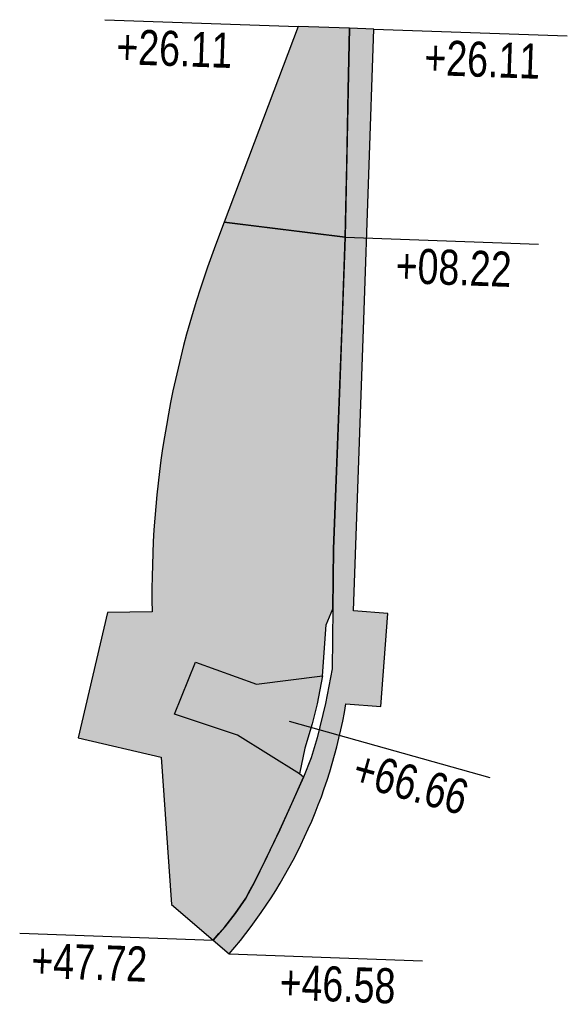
# Model space of a CAD drawing. Header units: feet. Extents: x 161233 to 161847, y 288389 to 289174.
# Tile 1 of 5: x 161346 to 161393, y 288389 to 288473. Entities that reach past the tile are written whole.
import ezdxf

# ---------------------------------------------------------------- set-up
doc = ezdxf.new("R2010")
doc.units = ezdxf.units.FT
doc.header["$MEASUREMENT"] = 0
for name, color, linetype, transparency in [('PV_P_Removal - Pavement - Asphalt', 210, 'Continuous', 0.5), ('PV_P_Removal - Pavement - Concrete', 132, 'Continuous', 0.5), ('PV_P_Removal - Walk', 30, 'Continuous', 0.5)]:
    doc.layers.add(name, color=color, linetype=linetype, transparency=transparency)
doc.layers.add('RD_P_Text', color=1, linetype='Continuous')
doc.styles.get("Standard").update_dxf_attribs({"font": 'font31.shx'})

msp = doc.modelspace()

# ---------------------------------------------------------------- hatches: boundary and pattern name
at = {"layer": 'PV_P_Removal - Pavement - Asphalt'}
h = msp.add_hatch(color=256, dxfattribs=at)
h.dxf.hatch_style = 1
edge = h.paths.add_edge_path()
edge.add_line((161362.325, 288394.724), (161363.713, 288393.535))
edge.add_arc((161330.285, 288422.145), 44, 319.4419, 350.55459)
edge.add_line((161373.688, 288414.924), (161376.68, 288414.703))
edge.add_line((161376.68, 288414.703), (161377.27, 288422.681))
edge.add_line((161377.27, 288422.681), (161374.338, 288422.898))
edge.add_line((161374.338, 288422.898), (161375.215, 288447.787))
edge.add_line((161375.215, 288447.787), (161376.091, 288472.676))
edge.add_line((161376.091, 288472.676), (161374.005, 288472.75))
edge.add_line((161374.005, 288472.75), (161373.896, 288467.443))
edge.add_line((161373.896, 288467.443), (161373.638, 288454.865))
edge.add_line((161373.638, 288454.865), (161373.138, 288441.527))
edge.add_line((161373.138, 288441.527), (161372.638, 288428.188))
edge.add_line((161372.638, 288428.188), (161372.583, 288423.063))
edge.add_line((161372.583, 288423.063), (161372.528, 288417.938))
edge.add_line((161372.528, 288417.938), (161371.941, 288414.969))
edge.add_line((161371.941, 288414.969), (161371.227, 288412.027))
edge.add_line((161371.227, 288412.027), (161370.706, 288410.324))
edge.add_line((161370.706, 288410.324), (161370.062, 288408.663))
edge.add_line((161370.062, 288408.663), (161368.046, 288404.161))
edge.add_line((161368.046, 288404.161), (161365.903, 288399.719))
edge.add_line((161365.903, 288399.719), (161365.12, 288398.312))
edge.add_line((161365.12, 288398.312), (161364.217, 288396.979))
edge.add_line((161364.217, 288396.979), (161363.323, 288395.846))
edge.add_line((161363.323, 288395.846), (161362.325, 288394.724))
h = msp.add_hatch(color=256, dxfattribs=at)
h.dxf.hatch_style = 1
edge = h.paths.add_edge_path()
edge.add_line((161362.325, 288394.724), (161362.824, 288395.285))
edge.add_line((161362.824, 288395.285), (161363.323, 288395.846))
edge.add_line((161363.323, 288395.846), (161364.217, 288396.979))
edge.add_line((161364.217, 288396.979), (161364.668, 288397.645))
edge.add_line((161364.668, 288397.645), (161365.12, 288398.312))
edge.add_line((161365.12, 288398.312), (161365.511, 288399.015))
edge.add_line((161365.511, 288399.015), (161365.903, 288399.719))
edge.add_line((161365.903, 288399.719), (161366.974, 288401.94))
edge.add_line((161366.974, 288401.94), (161368.046, 288404.161))
edge.add_line((161368.046, 288404.161), (161369.054, 288406.412))
edge.add_line((161369.054, 288406.412), (161370.062, 288408.663))
edge.add_line((161370.062, 288408.663), (161369.719, 288408.958))
edge.add_line((161369.719, 288408.958), (161364.41, 288412.244))
edge.add_line((161364.41, 288412.244), (161359.028, 288414.047))
edge.add_line((161359.028, 288414.047), (161360.823, 288418.5))
edge.add_line((161360.823, 288418.5), (161366.039, 288416.619))
edge.add_line((161366.039, 288416.619), (161371.685, 288417.331))
edge.add_line((161371.685, 288417.331), (161372.013, 288421.694))
edge.add_line((161372.013, 288421.694), (161372.583, 288423.063))
edge.add_line((161372.583, 288423.063), (161372.638, 288428.188))
edge.add_line((161372.638, 288428.188), (161372.888, 288434.857))
edge.add_line((161372.888, 288434.857), (161373.138, 288441.527))
edge.add_line((161373.138, 288441.527), (161373.388, 288448.196))
edge.add_line((161373.388, 288448.196), (161373.638, 288454.865))
edge.add_line((161373.638, 288454.865), (161365.551, 288455.884))
edge.add_line((161365.551, 288455.884), (161363.285, 288456.17))
edge.add_line((161363.285, 288456.17), (161363.277, 288456.16))
edge.add_line((161363.277, 288456.16), (161362.539, 288454.203))
edge.add_arc((161441.599, 288424.373), 84.5, 159.32836, 181.05806)
edge.add_line((161357.113, 288422.813), (161353.287, 288422.742))
edge.add_line((161353.287, 288422.742), (161350.786, 288412.03))
edge.add_line((161350.786, 288412.03), (161357.88, 288410.374))
edge.add_line((161357.88, 288410.374), (161358.775, 288397.761))
edge.add_line((161358.775, 288397.761), (161362.325, 288394.724))
at = {"layer": 'PV_P_Removal - Pavement - Concrete'}
h = msp.add_hatch(color=256, dxfattribs=at)
h.dxf.hatch_style = 1
h.paths.add_polyline_path([(161374.005, 288472.75), (161369.595, 288472.905), (161363.281, 288456.17), (161373.638, 288454.865), (161373.767, 288461.154), (161373.896, 288467.443)])
at = {"layer": 'PV_P_Removal - Walk'}
h = msp.add_hatch(color=256, dxfattribs=at)
h.dxf.hatch_style = 1
h.paths.add_polyline_path([(161369.719, 288408.958), (161364.41, 288412.244), (161359.028, 288414.047), (161360.823, 288418.5), (161366.039, 288416.619), (161371.685, 288417.331), (161371.238, 288414.949), (161370.802, 288413.214), (161370.173, 288411.147)])

# ---------------------------------------------------------------- linework, layer by layer
at = {"layer": 'PV_P_Removal - Pavement - Asphalt', "flags": 128}
msp.add_lwpolyline([(161362.325, 288394.724), (161363.713, 288393.535, 0.136595), (161373.688, 288414.924), (161376.68, 288414.703), (161377.27, 288422.681), (161374.338, 288422.898), (161375.215, 288447.787), (161376.091, 288472.676), (161374.005, 288472.75), (161373.896, 288467.443), (161373.638, 288454.865), (161373.138, 288441.527), (161372.638, 288428.188), (161372.583, 288423.063), (161372.528, 288417.938), (161371.941, 288414.969), (161371.227, 288412.027), (161370.706, 288410.324), (161370.062, 288408.663), (161368.046, 288404.161), (161365.903, 288399.719), (161365.12, 288398.312), (161364.217, 288396.979), (161363.323, 288395.846), (161362.325, 288394.724)], format="xyb", dxfattribs=at)
msp.add_lwpolyline([(161362.325, 288394.724), (161362.824, 288395.285), (161363.323, 288395.846), (161364.217, 288396.979), (161364.668, 288397.645), (161365.12, 288398.312), (161365.511, 288399.015), (161365.903, 288399.719), (161366.974, 288401.94), (161368.046, 288404.161), (161369.054, 288406.412), (161370.062, 288408.663), (161369.719, 288408.958), (161364.41, 288412.244), (161359.028, 288414.047), (161360.823, 288418.5), (161366.039, 288416.619), (161371.685, 288417.331), (161372.013, 288421.694), (161372.583, 288423.063), (161372.638, 288428.188), (161372.888, 288434.857), (161373.138, 288441.527), (161373.388, 288448.196), (161373.638, 288454.865), (161365.551, 288455.884), (161363.285, 288456.17), (161363.277, 288456.16), (161362.539, 288454.203, 0.095099), (161357.113, 288422.813), (161353.287, 288422.742), (161350.786, 288412.03), (161357.88, 288410.374), (161358.775, 288397.761)], format="xyb", close=True, dxfattribs=at)
at = {"layer": 'PV_P_Removal - Pavement - Concrete', "flags": 128}
msp.add_lwpolyline([(161374.005, 288472.75), (161369.595, 288472.905), (161363.281, 288456.17), (161373.638, 288454.865), (161373.767, 288461.154), (161373.896, 288467.443)], close=True, dxfattribs=at)
at = {"layer": 'PV_P_Removal - Walk', "flags": 128}
msp.add_lwpolyline([(161369.719, 288408.958), (161364.41, 288412.244), (161359.028, 288414.047), (161360.823, 288418.5), (161366.039, 288416.619), (161371.685, 288417.331), (161371.238, 288414.949), (161370.802, 288413.214), (161370.173, 288411.147), (161369.719, 288408.958)], dxfattribs=at)
at = {"layer": 'RD_P_Text', "flags": 128}
for points in [[(161353.061, 288473.487), (161369.595, 288472.905)], [(161376.091, 288472.676), (161392.625, 288472.094)], [(161373.638, 288454.865), (161390.172, 288454.283)], [(161345.791, 288395.306), (161362.325, 288394.724)], [(161363.713, 288393.535), (161380.248, 288392.953)]]:
    msp.add_lwpolyline(points, dxfattribs=at)
at = {"layer": 'RD_P_Text', "elevation": 960.851, "flags": 128}
msp.add_lwpolyline([(161368.837, 288413.445), (161386.01, 288408.618)], dxfattribs=at)

# ---------------------------------------------------------------- texts
at = {"layer": 'RD_P_Text', "char_height": 3, "attachment_point": 5}
for s, insert, rotation in [('{\\W0.8;+26.11}', (161359.017, 288471.002), 357.98341), ('{\\W0.8;+26.11}', (161385.36, 288470.075), 357.98341), ('{\\W0.8;+08.22}', (161382.907, 288452.264), 357.98341), ('{\\W0.8;+66.66}', (161379.23, 288408.162, 960.851), 344.30143), ('{\\W0.8;+47.72}', (161351.746, 288392.821), 357.98341), ('{\\W0.8;+46.58}', (161372.982, 288390.934), 357.98341)]:
    msp.add_mtext_dynamic_manual_height_columns(s, width=23.95138, gutter_width=10, heights=[0], dxfattribs=dict(at, insert=insert, rotation=rotation))

doc.saveas('drawing.dxf')
